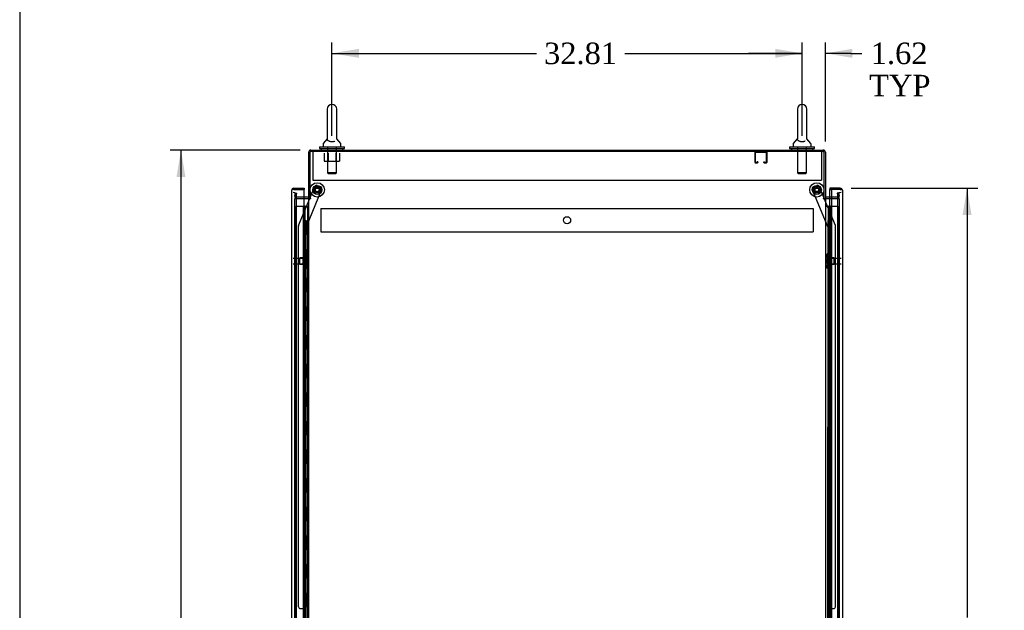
# Model space of a CAD drawing. Header units: inches. Extents: x 1 to 359, y -2 to 239.
# Tile 5 of 18: x 1 to 70, y 123 to 164. Entities that reach past the tile are written whole.
import ezdxf
from ezdxf.enums import TextEntityAlignment as Align
from ezdxf.lldxf.tags import DXFTag

# ---------------------------------------------------------------- set-up
doc = ezdxf.new("R2010")
doc.units = ezdxf.units.IN
doc.header["$MEASUREMENT"] = 0
for name, color, linetype in [('COM53964-5', 7, 'Continuous'), ('COM54746-60', 7, 'Continuous'), ('COM56676-2', 7, 'Continuous'), ('COM70215', 7, 'Continuous'), ('COM70220', 7, 'Continuous'), ('COM70449-5', 7, 'Continuous'), ('COM70839-3', 7, 'Continuous'), ('COM71197-3', 7, 'Continuous'), ('COM71199-2', 7, 'Continuous'), ('Default', 7, 'Continuous'), ('NTS18024', 7, 'Continuous'), ('NTS18147', 7, 'Continuous'), ('ROL87452', 7, 'Continuous'), ('RVT17786', 7, 'Continuous'), ('SCS86414', 7, 'Continuous'), ('STD26122', 7, 'Continuous'), ('WAF25376', 7, 'Continuous'), ('WAF25377', 7, 'Continuous'), ('WAM254785', 7, 'Continuous'), ('WAM30038', 7, 'Continuous')]:
    doc.layers.add(name, color=color, linetype=linetype)
doc.styles.add('SEACAD_Times_New_Roman', font='times.ttf')
tags = doc.linetypes.add('HIDDEN2', pattern=[0.1875, 0.125, -0.0625]).pattern_tags.tags
tags[6:7] = [DXFTag(74, 4), DXFTag(75, 0), DXFTag(340, '0'), DXFTag(46, 0.0), DXFTag(50, 0.0), DXFTag(44, 0.0), DXFTag(45, 0.0)]
tags[4:5] = [DXFTag(74, 4), DXFTag(75, 0), DXFTag(340, '0'), DXFTag(46, 0.0), DXFTag(50, 0.0), DXFTag(44, 0.0), DXFTag(45, 0.0)]
doc.dimstyles.new('HAMMOND_(STH_-_300x200)', dxfattribs={"dimtxt": 1.5, "dimasz": 1.875, "dimexe": 0.75, "dimexo": 0.75, "dimgap": 0.375, "dimtad": 0, "dimtih": 1, "dimtoh": 1, "dimzin": 0, "dimdsep": 46, "dimtxsty": 'SEACAD_Times_New_Roman', "dimblk1": '_SE_FILLED', "dimblk2": '_SE_FILLED', "dimsah": 1, "dimcen": 0.75, "dimadec": 0, "dimazin": 0, "dimtfac": 0.8, "dimtofl": 0, "dimtmove": 0, "dimatfit": 3, "dimfxl": 1, "dimtolj": 1, "dimtzin": 0, "dimarcsym": 0})

# ---------------------------------------------------------------- blocks, each defined once
blk = doc.blocks.new('SE4')
at = {"layer": 'COM53964-5', "color": 7, "linetype": 'HIDDEN2'}
for p, q in [((22.334, 150.583), (22.334, 150.445)), ((22.334, 150.583), (56.709, 150.583)), ((56.709, 150.583), (56.709, 150.445)), ((22.334, 150.445), (22.334, 149.096)), ((56.709, 150.445), (56.709, 149.096)), ((22.334, 149.096), (22.334, 148.958)), ((22.334, 148.958), (56.709, 148.958)), ((56.709, 149.096), (56.709, 148.958))]:
    blk.add_line(p, q, dxfattribs=at)
blk.add_circle((39.522, 149.771), 0.25, dxfattribs=at)
at = {"layer": 'COM54746-60', "color": 7, "linetype": 'HIDDEN2'}
for p, q in [((20.589, 150.748), (21.114, 150.748)), ((20.589, 90.748), (20.589, 150.748)), ((21.114, 150.748), (21.139, 150.748)), ((21.131, 150.757), (21.131, 150.783)), ((21.131, 150.783), (21.181, 150.783)), ((21.181, 150.757), (21.131, 150.757)), ((21.139, 90.748), (21.139, 150.748)), ((21.194, 150.748), (21.139, 150.748)), ((21.144, 150.757), (21.144, 90.748)), ((21.181, 150.783), (21.206, 150.783)), ((21.181, 150.757), (21.206, 150.757)), ((21.194, 150.748), (21.235, 150.748)), ((21.194, 149.748), (21.194, 150.748)), ((21.206, 150.783), (21.256, 150.783)), ((21.256, 150.757), (21.206, 150.757)), ((21.235, 150.748), (21.43, 150.748)), ((21.235, 149.748), (21.235, 150.748)), ((21.244, 90.748), (21.244, 150.757)), ((21.256, 150.783), (21.256, 150.757)), ((21.43, 150.748), (21.492, 150.748)), ((21.43, 90.748), (21.43, 150.748)), ((57.8, 150.748), (57.8, 90.748)), ((57.9, 90.748), (57.9, 150.748)), ((57.969, 150.748), (58.454, 150.748)), ((58.454, 90.748), (58.454, 150.748)), ((21.139, 149.748), (21.194, 149.748)), ((21.183, 149.748), (21.311, 149.748)), ((21.183, 148.748), (21.183, 149.748)), ((21.28, 148.748), (21.28, 149.748)), ((21.305, 149.748), (21.305, 148.748)), ((21.311, 148.748), (21.311, 149.748)), ((57.763, 149.748), (57.733, 149.748)), ((57.733, 149.748), (57.733, 148.748)), ((21.139, 148.748), (21.194, 148.748)), ((21.183, 148.748), (21.311, 148.748)), ((21.194, 147.748), (21.194, 148.748)), ((21.235, 147.748), (21.235, 148.748)), ((57.763, 148.748), (57.733, 148.748)), ((21.139, 147.748), (21.194, 147.748)), ((21.183, 147.748), (21.311, 147.748)), ((21.183, 146.748), (21.183, 147.748)), ((21.28, 146.748), (21.28, 147.748)), ((21.305, 147.748), (21.305, 146.748)), ((21.311, 146.748), (21.311, 147.748)), ((57.763, 147.748), (57.733, 147.748)), ((57.733, 147.748), (57.733, 146.748)), ((21.139, 146.748), (21.194, 146.748)), ((21.183, 146.748), (21.311, 146.748)), ((21.194, 145.748), (21.194, 146.748)), ((21.235, 145.748), (21.235, 146.748)), ((57.763, 146.748), (57.733, 146.748)), ((21.139, 145.748), (21.194, 145.748)), ((21.183, 145.748), (21.311, 145.748)), ((21.183, 144.748), (21.183, 145.748)), ((21.28, 144.748), (21.28, 145.748)), ((21.305, 145.748), (21.305, 144.748)), ((21.311, 144.748), (21.311, 145.748)), ((57.763, 145.748), (57.733, 145.748)), ((57.733, 145.748), (57.733, 144.748)), ((21.139, 144.748), (21.194, 144.748)), ((21.183, 144.748), (21.311, 144.748)), ((21.194, 143.748), (21.194, 144.748)), ((21.235, 143.748), (21.235, 144.748)), ((57.763, 144.748), (57.733, 144.748)), ((21.139, 143.748), (21.194, 143.748)), ((21.183, 143.748), (21.311, 143.748)), ((21.183, 142.748), (21.183, 143.748)), ((21.28, 142.748), (21.28, 143.748)), ((21.305, 143.748), (21.305, 142.748)), ((21.311, 142.748), (21.311, 143.748)), ((57.763, 143.748), (57.733, 143.748)), ((57.733, 143.748), (57.733, 142.748)), ((21.139, 142.748), (21.194, 142.748)), ((21.183, 142.748), (21.311, 142.748)), ((21.194, 141.748), (21.194, 142.748)), ((21.235, 141.748), (21.235, 142.748)), ((57.763, 142.748), (57.733, 142.748)), ((21.139, 141.748), (21.194, 141.748)), ((21.183, 141.748), (21.311, 141.748)), ((21.183, 140.748), (21.183, 141.748)), ((21.28, 140.748), (21.28, 141.748)), ((21.305, 141.748), (21.305, 140.748)), ((21.311, 140.748), (21.311, 141.748)), ((57.763, 141.748), (57.733, 141.748)), ((57.733, 141.748), (57.733, 140.748)), ((21.139, 140.748), (21.194, 140.748)), ((21.183, 140.748), (21.311, 140.748)), ((21.194, 139.748), (21.194, 140.748)), ((21.235, 139.748), (21.235, 140.748)), ((57.763, 140.748), (57.733, 140.748)), ((21.139, 139.748), (21.194, 139.748)), ((21.183, 139.748), (21.311, 139.748)), ((21.183, 138.748), (21.183, 139.748)), ((21.28, 138.748), (21.28, 139.748)), ((21.305, 139.748), (21.305, 138.748)), ((21.311, 138.748), (21.311, 139.748)), ((57.763, 139.748), (57.733, 139.748)), ((57.733, 139.748), (57.733, 138.748)), ((21.139, 138.748), (21.194, 138.748)), ((21.183, 138.748), (21.311, 138.748)), ((21.194, 137.748), (21.194, 138.748)), ((21.235, 137.748), (21.235, 138.748)), ((57.763, 138.748), (57.733, 138.748)), ((21.139, 137.748), (21.194, 137.748)), ((21.183, 137.748), (21.311, 137.748)), ((21.183, 136.748), (21.183, 137.748)), ((21.28, 136.748), (21.28, 137.748)), ((21.305, 137.748), (21.305, 136.748)), ((21.311, 136.748), (21.311, 137.748)), ((57.763, 137.748), (57.733, 137.748)), ((57.733, 137.748), (57.733, 136.748)), ((21.139, 136.748), (21.194, 136.748)), ((21.183, 136.748), (21.311, 136.748)), ((21.194, 135.748), (21.194, 136.748)), ((21.235, 135.748), (21.235, 136.748)), ((57.763, 136.748), (57.733, 136.748)), ((21.139, 135.748), (21.194, 135.748)), ((21.183, 135.748), (21.311, 135.748)), ((21.183, 134.748), (21.183, 135.748)), ((21.28, 134.748), (21.28, 135.748)), ((21.305, 135.748), (21.305, 134.748)), ((21.311, 134.748), (21.311, 135.748)), ((57.763, 135.748), (57.733, 135.748)), ((57.733, 135.748), (57.733, 134.748)), ((21.139, 134.748), (21.194, 134.748)), ((21.183, 134.748), (21.311, 134.748)), ((21.194, 133.748), (21.194, 134.748)), ((21.235, 133.748), (21.235, 134.748)), ((57.763, 134.748), (57.733, 134.748)), ((21.139, 133.748), (21.194, 133.748)), ((21.183, 133.748), (21.311, 133.748)), ((21.183, 132.748), (21.183, 133.748)), ((21.28, 132.748), (21.28, 133.748)), ((21.305, 133.748), (21.305, 132.748)), ((21.311, 132.748), (21.311, 133.748)), ((57.763, 133.748), (57.733, 133.748)), ((57.733, 133.748), (57.733, 132.748)), ((21.139, 132.748), (21.194, 132.748)), ((21.183, 132.748), (21.311, 132.748)), ((21.194, 131.748), (21.194, 132.748)), ((21.235, 131.748), (21.235, 132.748)), ((57.763, 132.748), (57.733, 132.748)), ((21.139, 131.748), (21.194, 131.748)), ((21.183, 131.748), (21.311, 131.748)), ((21.183, 130.748), (21.183, 131.748)), ((21.28, 130.748), (21.28, 131.748)), ((21.305, 131.748), (21.305, 130.748)), ((21.311, 130.748), (21.311, 131.748)), ((57.763, 131.748), (57.733, 131.748)), ((57.733, 131.748), (57.733, 130.748)), ((21.139, 130.748), (21.194, 130.748)), ((21.183, 130.748), (21.311, 130.748)), ((21.194, 129.748), (21.194, 130.748)), ((21.235, 129.748), (21.235, 130.748)), ((57.763, 130.748), (57.733, 130.748)), ((21.139, 129.748), (21.194, 129.748)), ((21.183, 129.748), (21.311, 129.748)), ((21.183, 128.748), (21.183, 129.748)), ((21.28, 128.748), (21.28, 129.748)), ((21.305, 129.748), (21.305, 128.748)), ((21.311, 128.748), (21.311, 129.748)), ((57.763, 129.748), (57.733, 129.748)), ((57.733, 129.748), (57.733, 128.748)), ((21.139, 128.748), (21.194, 128.748)), ((21.183, 128.748), (21.311, 128.748)), ((21.194, 127.748), (21.194, 128.748)), ((21.235, 127.748), (21.235, 128.748)), ((57.763, 128.748), (57.733, 128.748)), ((21.139, 127.748), (21.194, 127.748)), ((21.183, 127.748), (21.311, 127.748)), ((21.183, 126.748), (21.183, 127.748)), ((21.28, 126.748), (21.28, 127.748)), ((21.305, 127.748), (21.305, 126.748)), ((21.311, 126.748), (21.311, 127.748)), ((57.763, 127.748), (57.733, 127.748)), ((57.733, 127.748), (57.733, 126.748)), ((21.139, 126.748), (21.194, 126.748)), ((21.183, 126.748), (21.311, 126.748)), ((21.194, 125.748), (21.194, 126.748)), ((21.235, 125.748), (21.235, 126.748)), ((57.763, 126.748), (57.733, 126.748)), ((21.139, 125.748), (21.194, 125.748)), ((21.183, 125.748), (21.311, 125.748)), ((21.183, 124.748), (21.183, 125.748)), ((21.28, 124.748), (21.28, 125.748)), ((21.305, 125.748), (21.305, 124.748)), ((21.311, 124.748), (21.311, 125.748)), ((57.763, 125.748), (57.733, 125.748)), ((57.733, 125.748), (57.733, 124.748)), ((21.139, 124.748), (21.194, 124.748)), ((21.183, 124.748), (21.311, 124.748)), ((21.194, 123.748), (21.194, 124.748)), ((21.235, 123.748), (21.235, 124.748)), ((57.763, 124.748), (57.733, 124.748)), ((21.139, 123.748), (21.194, 123.748)), ((21.183, 123.748), (21.311, 123.748)), ((21.183, 122.748), (21.183, 123.748)), ((21.28, 122.748), (21.28, 123.748)), ((21.305, 123.748), (21.305, 122.748)), ((21.311, 122.748), (21.311, 123.748)), ((57.763, 123.748), (57.733, 123.748)), ((57.733, 123.748), (57.733, 122.748)), ((21.139, 122.748), (21.194, 122.748)), ((21.183, 122.748), (21.311, 122.748)), ((21.194, 121.748), (21.194, 122.748)), ((21.235, 121.748), (21.235, 122.748)), ((57.763, 122.748), (57.733, 122.748))]:
    blk.add_line(p, q, dxfattribs=at)
at = {"layer": 'COM54746-60', "color": 7, "linetype": 'Continuous'}
for p, q in [((57.552, 150.748), (57.763, 150.748)), ((57.763, 150.748), (57.967, 150.748)), ((57.763, 149.748), (57.763, 150.748)), ((57.787, 150.757), (57.787, 150.783)), ((57.787, 150.783), (57.837, 150.783)), ((57.837, 150.757), (57.787, 150.757)), ((57.8, 150.757), (57.8, 150.748)), ((57.837, 150.783), (57.862, 150.783)), ((57.837, 150.757), (57.862, 150.757)), ((57.862, 150.783), (57.912, 150.783)), ((57.912, 150.757), (57.862, 150.757)), ((57.9, 150.748), (57.9, 150.757)), ((57.912, 150.783), (57.912, 150.757)), ((57.967, 150.748), (57.969, 150.748)), ((57.967, 149.748), (57.967, 150.748)), ((57.967, 149.748), (57.763, 149.748)), ((57.967, 149.748), (57.763, 149.748)), ((57.763, 148.748), (57.763, 149.748)), ((57.967, 148.748), (57.967, 149.748)), ((57.967, 148.748), (57.763, 148.748)), ((57.967, 148.748), (57.763, 148.748)), ((57.763, 147.748), (57.763, 148.748)), ((57.967, 147.748), (57.967, 148.748)), ((57.967, 147.748), (57.763, 147.748)), ((57.967, 147.748), (57.763, 147.748)), ((57.763, 146.748), (57.763, 147.748)), ((57.967, 146.748), (57.967, 147.748)), ((57.967, 146.748), (57.763, 146.748)), ((57.967, 146.748), (57.763, 146.748)), ((57.763, 145.748), (57.763, 146.748)), ((57.967, 145.748), (57.967, 146.748)), ((57.967, 145.748), (57.763, 145.748)), ((57.967, 145.748), (57.763, 145.748)), ((57.763, 144.748), (57.763, 145.748)), ((57.967, 144.748), (57.967, 145.748)), ((57.967, 144.748), (57.763, 144.748)), ((57.967, 144.748), (57.763, 144.748)), ((57.763, 143.748), (57.763, 144.748)), ((57.967, 143.748), (57.967, 144.748)), ((57.967, 143.748), (57.763, 143.748)), ((57.967, 143.748), (57.763, 143.748)), ((57.763, 142.748), (57.763, 143.748)), ((57.967, 142.748), (57.967, 143.748)), ((57.967, 142.748), (57.763, 142.748)), ((57.967, 142.748), (57.763, 142.748)), ((57.763, 141.748), (57.763, 142.748)), ((57.967, 141.748), (57.967, 142.748)), ((57.967, 141.748), (57.763, 141.748)), ((57.967, 141.748), (57.763, 141.748)), ((57.763, 140.748), (57.763, 141.748)), ((57.967, 140.748), (57.967, 141.748)), ((57.967, 140.748), (57.763, 140.748)), ((57.967, 140.748), (57.763, 140.748)), ((57.763, 139.748), (57.763, 140.748)), ((57.967, 139.748), (57.967, 140.748)), ((57.967, 139.748), (57.763, 139.748)), ((57.967, 139.748), (57.763, 139.748)), ((57.763, 138.748), (57.763, 139.748)), ((57.967, 138.748), (57.967, 139.748)), ((57.967, 138.748), (57.763, 138.748)), ((57.967, 138.748), (57.763, 138.748)), ((57.763, 137.748), (57.763, 138.748)), ((57.967, 137.748), (57.967, 138.748)), ((57.967, 137.748), (57.763, 137.748)), ((57.967, 137.748), (57.763, 137.748)), ((57.763, 136.748), (57.763, 137.748)), ((57.967, 136.748), (57.967, 137.748)), ((57.967, 136.748), (57.763, 136.748)), ((57.967, 136.748), (57.763, 136.748)), ((57.763, 135.748), (57.763, 136.748)), ((57.967, 135.748), (57.967, 136.748)), ((57.967, 135.748), (57.763, 135.748)), ((57.967, 135.748), (57.763, 135.748)), ((57.763, 134.748), (57.763, 135.748)), ((57.967, 134.748), (57.967, 135.748)), ((57.967, 134.748), (57.763, 134.748)), ((57.967, 134.748), (57.763, 134.748)), ((57.763, 133.748), (57.763, 134.748)), ((57.967, 133.748), (57.967, 134.748)), ((57.967, 133.748), (57.763, 133.748)), ((57.967, 133.748), (57.763, 133.748)), ((57.763, 132.748), (57.763, 133.748)), ((57.967, 132.748), (57.967, 133.748)), ((57.967, 132.748), (57.763, 132.748)), ((57.967, 132.748), (57.763, 132.748)), ((57.763, 131.748), (57.763, 132.748)), ((57.967, 131.748), (57.967, 132.748)), ((57.967, 131.748), (57.763, 131.748)), ((57.967, 131.748), (57.763, 131.748)), ((57.763, 130.748), (57.763, 131.748)), ((57.967, 130.748), (57.967, 131.748)), ((57.967, 130.748), (57.763, 130.748)), ((57.967, 130.748), (57.763, 130.748)), ((57.763, 129.748), (57.763, 130.748)), ((57.967, 129.748), (57.967, 130.748)), ((57.967, 129.748), (57.763, 129.748)), ((57.967, 129.748), (57.763, 129.748)), ((57.763, 128.748), (57.763, 129.748)), ((57.967, 128.748), (57.967, 129.748)), ((57.967, 128.748), (57.763, 128.748)), ((57.967, 128.748), (57.763, 128.748)), ((57.763, 127.748), (57.763, 128.748)), ((57.967, 127.748), (57.967, 128.748)), ((57.967, 127.748), (57.763, 127.748)), ((57.967, 127.748), (57.763, 127.748)), ((57.763, 126.748), (57.763, 127.748)), ((57.967, 126.748), (57.967, 127.748)), ((57.967, 126.748), (57.763, 126.748)), ((57.967, 126.748), (57.763, 126.748)), ((57.763, 125.748), (57.763, 126.748)), ((57.967, 125.748), (57.967, 126.748)), ((57.967, 125.748), (57.763, 125.748)), ((57.967, 125.748), (57.763, 125.748)), ((57.763, 124.748), (57.763, 125.748)), ((57.967, 124.748), (57.967, 125.748)), ((57.967, 124.748), (57.763, 124.748)), ((57.967, 124.748), (57.763, 124.748)), ((57.763, 123.748), (57.763, 124.748)), ((57.967, 123.748), (57.967, 124.748)), ((57.967, 123.748), (57.763, 123.748)), ((57.967, 123.748), (57.763, 123.748)), ((57.763, 122.748), (57.763, 123.748)), ((57.967, 122.748), (57.967, 123.748)), ((57.967, 122.748), (57.763, 122.748)), ((57.967, 122.748), (57.763, 122.748)), ((57.763, 121.748), (57.763, 122.748)), ((57.967, 121.748), (57.967, 122.748))]:
    blk.add_line(p, q, dxfattribs=at)
at = {"layer": 'COM56676-2', "color": 7, "linetype": 'HIDDEN2'}
for p, q in [((21.772, 154.574), (21.772, 154.389)), ((21.772, 154.389), (21.772, 152.574)), ((57.272, 154.574), (57.272, 154.389)), ((57.272, 154.389), (57.272, 152.574)), ((21.772, 152.574), (57.272, 152.574))]:
    blk.add_line(p, q, dxfattribs=at)
at = {"layer": 'COM70215', "color": 7, "linetype": 'HIDDEN2'}
for p, q in [((52.644, 153.804), (52.644, 154.531)), ((52.684, 153.804), (52.684, 154.531)), ((52.687, 154.534), (53.414, 154.534)), ((53.417, 154.531), (53.417, 153.804)), ((53.457, 154.531), (53.457, 153.804)), ((52.789, 153.801), (52.687, 153.801)), ((52.789, 153.761), (52.687, 153.761)), ((52.792, 153.855), (52.792, 153.804)), ((52.832, 153.855), (52.792, 153.855)), ((52.832, 153.855), (52.832, 153.804)), ((53.269, 153.804), (53.269, 153.855)), ((53.269, 153.855), (53.309, 153.855)), ((53.309, 153.804), (53.309, 153.855)), ((53.414, 153.801), (53.312, 153.801)), ((53.414, 153.761), (53.312, 153.761))]:
    blk.add_line(p, q, dxfattribs=at)
for centre, radius, start, end in [((52.687, 154.531), 0.043, 90, 180), ((52.687, 154.531), 0.003, 90, 180), ((53.414, 154.531), 0.043, 0, 90), ((53.414, 154.531), 0.003, 0, 90), ((52.687, 153.804), 0.043, 180, 270), ((52.687, 153.804), 0.003, 180, 270), ((52.789, 153.804), 0.003, 270, 0), ((52.789, 153.804), 0.043, 270, 0), ((53.312, 153.804), 0.043, 180, 270), ((53.312, 153.804), 0.003, 180, 270), ((53.414, 153.804), 0.003, 270, 0), ((53.414, 153.804), 0.043, 270, 0)]:
    blk.add_arc(centre, radius, start, end, dxfattribs=at)
at = {"layer": 'COM70220', "color": 7, "linetype": 'HIDDEN2'}
for p, q in [((20.65, 151.216), (20.65, 151.466)), ((20.65, 90.281), (20.65, 151.216)), ((58.394, 151.466), (58.394, 151.216)), ((58.394, 151.216), (58.394, 90.281))]:
    blk.add_line(p, q, dxfattribs=at)
for centre, start, end in [((20.4, 151.466), 0, 90), ((58.644, 151.466), 90, 180)]:
    blk.add_arc(centre, 0.25, start, end, dxfattribs=at)
at = {"layer": 'COM70449-5', "color": 7, "linetype": 'Continuous'}
for p, q in [((21.635, 154.669), (57.409, 154.669)), ((21.492, 151.324), (21.492, 154.526)), ((57.552, 154.526), (57.552, 151.324)), ((21.444, 151.389), (21.18, 151.389)), ((21.587, 151.324), (21.492, 151.324)), ((57.457, 151.324), (57.552, 151.324)), ((57.969, 151.389), (57.6, 151.389))]:
    blk.add_line(p, q, dxfattribs=at)
at = {"layer": 'COM70449-5', "color": 7, "linetype": 'HIDDEN2'}
for p, q in [((20.526, 151.462), (20.567, 151.691)), ((20.567, 151.691), (20.66, 151.674)), ((20.62, 151.446), (20.66, 151.674)), ((21.18, 151.389), (20.667, 151.389)), ((58.376, 151.389), (57.969, 151.389)), ((58.476, 151.691), (58.383, 151.674)), ((58.383, 151.674), (58.423, 151.446)), ((58.476, 151.691), (58.517, 151.462))]:
    blk.add_line(p, q, dxfattribs=at)
at = {"layer": 'COM70449-5', "color": 7, "linetype": 'Continuous'}
for centre, radius, start, end in [((21.635, 154.526), 0.143, 90, 180), ((57.409, 154.526), 0.143, 0, 90), ((21.444, 151.437), 0.048, 270, 0), ((21.444, 151.437), 0.143, 270, 307.79488), ((57.6, 151.437), 0.143, 232.20512, 270), ((57.6, 151.437), 0.048, 180, 270)]:
    blk.add_arc(centre, radius, start, end, dxfattribs=at)
at = {"layer": 'COM70449-5', "color": 7, "linetype": 'HIDDEN2'}
for centre, radius, start, end in [((21.635, 154.526), 0.048, 90, 180), ((57.409, 154.526), 0.048, 0, 90), ((20.667, 151.437), 0.143, 170, 270), ((20.667, 151.437), 0.048, 170, 270), ((58.376, 151.437), 0.143, 270, 10), ((58.376, 151.437), 0.048, 270, 10)]:
    blk.add_arc(centre, radius, start, end, dxfattribs=at)
at = {"layer": 'COM70839-3', "color": 7, "linetype": 'HIDDEN2'}
for p, q in [((21.306, 149.276), (22.406, 151.933)), ((21.579, 151.324), (21.915, 152.136)), ((22.079, 152.204), (22.338, 152.096)), ((57.737, 149.276), (56.637, 151.933)), ((56.705, 152.096), (56.965, 152.204)), ((57.464, 151.324), (57.128, 152.136)), ((20.785, 149.405), (21.567, 151.294)), ((58.258, 149.405), (57.476, 151.294)), ((20.788, 122.774), (20.775, 149.357)), ((21.32, 121.399), (21.306, 149.276)), ((57.723, 121.399), (57.737, 149.276)), ((58.255, 122.774), (58.268, 149.357)), ((20.913, 122.649), (21.124, 122.649)), ((57.919, 122.649), (58.13, 122.649))]:
    blk.add_line(p, q, dxfattribs=at)
at = {"layer": 'COM70839-3', "color": 7, "linetype": 'Continuous'}
for p, q in [((21.567, 151.294), (21.579, 151.324)), ((57.476, 151.294), (57.464, 151.324))]:
    blk.add_line(p, q, dxfattribs=at)
at = {"layer": 'COM70839-3', "color": 7, "linetype": 'HIDDEN2'}
for centre in [(22.087, 151.896), (56.957, 151.896)]:
    blk.add_circle(centre, 0.129, dxfattribs=at)
for centre, start, end in [((22.031, 152.088), 67.51549, 157.51549), ((22.29, 151.981), 337.51549, 67.51549), ((56.753, 151.981), 112.48451, 202.48451), ((57.012, 152.088), 22.48451, 112.48451), ((20.9, 149.357), 157.51549, 180.02749), ((58.143, 149.357), 359.97251, 22.48451), ((20.913, 122.774), 180.02749, 270.02749), ((21.124, 122.524), 0.02749, 90.02749), ((57.919, 122.524), 89.97251, 179.97251), ((58.13, 122.774), 269.97251, 359.97251)]:
    blk.add_arc(centre, 0.125, start, end, dxfattribs=at)
at = {"layer": 'COM71197-3', "color": 7, "linetype": 'Continuous'}
for p, q in [((57.457, 154.574), (21.587, 154.574)), ((21.587, 151.324), (21.587, 154.574)), ((57.457, 154.574), (57.457, 151.324)), ((21.18, 151.294), (21.444, 151.294)), ((21.492, 151.294), (21.444, 151.294)), ((21.492, 151.294), (21.635, 151.294)), ((21.492, 89.984), (21.492, 151.294)), ((21.635, 151.324), (21.587, 151.324)), ((57.409, 151.324), (57.457, 151.324)), ((57.409, 151.294), (57.552, 151.294)), ((57.552, 151.294), (57.552, 89.984)), ((57.6, 151.294), (57.552, 151.294)), ((57.6, 151.294), (57.969, 151.294))]:
    blk.add_line(p, q, dxfattribs=at)
at = {"layer": 'COM71197-3', "color": 7, "linetype": 'HIDDEN2'}
for p, q in [((20.525, 151.294), (21.18, 151.294)), ((20.525, 89.984), (20.525, 151.294)), ((57.969, 151.294), (58.519, 151.294)), ((58.519, 151.294), (58.519, 89.984))]:
    blk.add_line(p, q, dxfattribs=at)
at = {"layer": 'COM71197-3', "color": 7, "linetype": 'Continuous'}
for centre, start, end in [((21.635, 151.309), 270, 90), ((57.409, 151.309), 90, 270)]:
    blk.add_arc(centre, 0.015, start, end, dxfattribs=at)
at = {"layer": 'COM71199-2', "color": 7, "linetype": 'Continuous'}
for p, q in [((20.385, 151.92), (20.334, 151.959)), ((20.448, 151.919), (20.334, 151.919)), ((20.448, 151.92), (20.385, 151.92)), ((20.448, 152.014), (21.18, 152.014)), ((20.448, 151.92), (20.448, 151.919)), ((20.448, 151.919), (21.18, 151.919)), ((21.18, 151.919), (20.448, 151.919)), ((21.18, 152.014), (21.18, 151.919)), ((21.18, 89.578), (21.18, 151.919)), ((58.596, 152.014), (57.864, 152.014)), ((57.864, 152.014), (57.864, 151.919)), ((57.864, 151.389), (57.864, 151.919)), ((57.864, 151.919), (57.969, 151.919)), ((58.596, 151.919), (57.864, 151.919)), ((57.969, 151.919), (57.969, 89.578)), ((58.596, 151.919), (57.969, 151.919)), ((58.596, 151.92), (58.596, 151.919)), ((58.658, 151.92), (58.596, 151.92)), ((58.596, 151.919), (58.709, 151.919)), ((58.658, 151.92), (58.709, 151.959)), ((20.305, 151.872), (20.305, 151.872)), ((20.305, 151.872), (20.305, 151.872)), ((20.305, 151.871), (20.305, 151.872)), ((20.305, 89.625), (20.305, 151.871)), ((58.739, 151.872), (58.739, 151.872)), ((58.739, 151.872), (58.739, 151.871)), ((58.739, 151.871), (58.739, 89.625))]:
    blk.add_line(p, q, dxfattribs=at)
at = {"layer": 'COM71199-2', "color": 7, "linetype": 'HIDDEN2'}
blk.add_line((57.864, 89.889), (57.864, 151.389), dxfattribs=at)
at = {"layer": 'COM71199-2', "color": 7, "linetype": 'Continuous'}
for centre, start, end in [((20.448, 151.871), 142.49641, 179.84393), ((20.448, 151.871), 90, 142.49641), ((58.596, 151.871), 37.50359, 90), ((58.596, 151.871), 0.15607, 37.50359), ((20.448, 151.871), 179.92383, 180), ((58.596, 151.871), 0, 0.07617)]:
    blk.add_arc(centre, 0.143, start, end, dxfattribs=at)
for points in [[(20.334, 151.919), (20.325, 151.911), (20.317, 151.903), (20.31, 151.892), (20.308, 151.888), (20.305, 151.88), (20.305, 151.876), (20.305, 151.872)], [(58.709, 151.919), (58.719, 151.911), (58.726, 151.903), (58.733, 151.892), (58.735, 151.888), (58.738, 151.88), (58.739, 151.876), (58.739, 151.872)]]:
    blk.add_open_spline(points, degree=3, knots=[0, 0, 0, 0, 0.5, 0.5, 0.75, 0.75, 1, 1, 1, 1], dxfattribs=at)
at = {"layer": 'NTS18024', "color": 7, "linetype": 'HIDDEN2'}
for p, q in [((22.578, 154.449), (22.578, 153.904)), ((22.853, 154.449), (22.853, 153.904)), ((23.379, 154.449), (23.379, 153.904)), ((23.651, 154.449), (23.651, 153.904)), ((22.578, 153.904), (22.853, 153.904)), ((22.853, 153.904), (23.379, 153.904)), ((23.379, 153.904), (23.651, 153.904))]:
    blk.add_line(p, q, dxfattribs=at)
at = {"layer": 'NTS18147', "color": 7, "linetype": 'HIDDEN2'}
for p, q in [((20.87, 146.699), (20.87, 147.139)), ((21.308, 147.139), (20.87, 147.139)), ((21.308, 147.415), (21.308, 147.419)), ((21.371, 147.419), (21.308, 147.419)), ((21.308, 147.415), (21.308, 147.226)), ((21.308, 147.415), (21.371, 147.415)), ((21.308, 147.226), (21.308, 147.108)), ((21.371, 147.226), (21.308, 147.226)), ((21.308, 147.108), (21.308, 146.731)), ((21.308, 147.108), (21.371, 147.108)), ((21.371, 147.415), (21.371, 147.419)), ((21.371, 147.108), (21.371, 147.226)), ((21.433, 147.266), (21.433, 147.32)), ((57.611, 147.32), (57.611, 147.266)), ((57.673, 147.415), (57.673, 147.419)), ((57.736, 147.419), (57.673, 147.419)), ((57.673, 147.415), (57.736, 147.415)), ((57.673, 147.226), (57.673, 147.108)), ((57.736, 147.226), (57.673, 147.226)), ((57.673, 147.108), (57.736, 147.108)), ((57.736, 147.415), (57.736, 147.419)), ((57.736, 147.226), (57.736, 147.415)), ((57.736, 147.108), (57.736, 147.226)), ((58.173, 147.139), (57.736, 147.139)), ((57.736, 146.731), (57.736, 147.108)), ((58.173, 146.699), (58.173, 147.139)), ((20.87, 146.699), (21.308, 146.699)), ((21.308, 146.731), (21.308, 146.613)), ((21.371, 146.731), (21.308, 146.731)), ((21.308, 146.613), (21.308, 146.424)), ((21.308, 146.613), (21.371, 146.613)), ((21.308, 146.424), (21.308, 146.419)), ((21.371, 146.424), (21.308, 146.424)), ((21.308, 146.419), (21.371, 146.419)), ((21.371, 146.613), (21.371, 146.731)), ((21.371, 146.424), (21.371, 146.419)), ((21.433, 146.518), (21.433, 146.573)), ((57.611, 146.573), (57.611, 146.518)), ((57.673, 146.731), (57.673, 146.613)), ((57.736, 146.731), (57.673, 146.731)), ((57.673, 146.613), (57.736, 146.613)), ((57.673, 146.424), (57.673, 146.419)), ((57.736, 146.424), (57.673, 146.424)), ((57.673, 146.419), (57.736, 146.419)), ((57.736, 146.613), (57.736, 146.731)), ((57.736, 146.699), (58.173, 146.699)), ((57.736, 146.424), (57.736, 146.613)), ((57.736, 146.424), (57.736, 146.419))]:
    blk.add_line(p, q, dxfattribs=at)
for centre, start, end in [((21.114, 146.919), 323.63381, 36.36619), ((57.929, 146.919), 143.63381, 216.36619)]:
    blk.add_arc(centre, 0.318, start, end, dxfattribs=at)
for centre, major_axis, start_param, end_param in [((21.114, 147.32), (-0.318, 0), 2.506883, 3.776302), ((21.114, 147.266), (-0.318, 0), 2.506883, 3.141593), ((57.929, 147.32), (0.318, 0), 2.506883, 3.776302), ((57.929, 147.266), (0.318, 0), 3.141593, 3.776302), ((21.114, 146.573), (-0.318, 0), 3.141593, 3.776302), ((21.114, 146.518), (-0.318, 0), 2.506883, 3.776302), ((57.929, 146.518), (0.318, 0), 2.506883, 3.776302), ((57.929, 146.573), (0.318, 0), 2.506883, 3.141593)]:
    blk.add_ellipse(centre, major_axis=major_axis, ratio=0.5, start_param=start_param, end_param=end_param, dxfattribs=at)
at = {"layer": 'ROL87452', "color": 7, "linetype": 'HIDDEN2'}
for centre, radius in [((22.087, 151.896), 0.5), ((22.087, 151.896), 0.206), ((56.957, 151.896), 0.5)]:
    blk.add_circle(centre, radius, dxfattribs=at)
at = {"layer": 'RVT17786', "color": 7, "linetype": 'HIDDEN2'}
for centre, radius in [((22.087, 151.896), 0.217), ((56.957, 151.896), 0.217), ((56.957, 151.896), 0.125)]:
    blk.add_circle(centre, radius, dxfattribs=at)
at = {"layer": 'SCS86414', "color": 7, "linetype": 'Continuous'}
for p, q in [((22.784, 157.534), (22.784, 155.464)), ((23.447, 155.464), (23.447, 157.534)), ((55.596, 157.534), (55.596, 155.464)), ((56.259, 155.464), (56.259, 157.534)), ((22.775, 155.454), (22.504, 155.127)), ((23.727, 155.127), (23.456, 155.454)), ((55.587, 155.454), (55.316, 155.127)), ((56.539, 155.127), (56.268, 155.454)), ((22.491, 155.089), (22.491, 154.969)), ((23.741, 154.969), (23.741, 155.089)), ((55.303, 155.089), (55.303, 154.969)), ((56.553, 154.969), (56.553, 155.089))]:
    blk.add_line(p, q, dxfattribs=at)
at = {"layer": 'SCS86414', "color": 7, "linetype": 'HIDDEN2'}
for p, q in [((22.804, 154.909), (22.804, 153.094)), ((23.428, 153.094), (23.428, 154.909)), ((55.616, 154.909), (55.616, 153.094)), ((56.24, 153.094), (56.24, 154.909)), ((23.428, 153.094), (22.804, 153.094)), ((22.804, 153.094), (22.864, 153.034)), ((22.864, 153.034), (23.368, 153.034)), ((23.368, 153.034), (23.428, 153.094)), ((56.24, 153.094), (55.616, 153.094)), ((55.616, 153.094), (55.676, 153.034)), ((55.676, 153.034), (56.18, 153.034)), ((56.18, 153.034), (56.24, 153.094))]:
    blk.add_line(p, q, dxfattribs=at)
at = {"layer": 'SCS86414', "color": 7, "linetype": 'Continuous'}
for centre, radius, start, end in [((23.116, 157.534), 0.331, 0, 180), ((55.928, 157.534), 0.331, 0, 180), ((22.551, 155.089), 0.06, 140.32138, 180), ((22.551, 154.969), 0.06, 180, 270), ((23.681, 154.969), 0.06, 270, 0), ((23.681, 155.089), 0.06, 0, 39.67862), ((55.363, 155.089), 0.06, 140.32138, 180), ((55.363, 154.969), 0.06, 180, 270), ((56.493, 154.969), 0.06, 270, 0), ((56.493, 155.089), 0.06, 0, 39.67862)]:
    blk.add_arc(centre, radius, start, end, dxfattribs=at)
for points in [[(23.322, 155.296), (23.319, 155.294), (23.299, 155.283), (23.245, 155.266), (23.161, 155.253), (23.069, 155.253), (22.983, 155.267), (22.909, 155.293), (22.851, 155.328), (22.811, 155.371), (22.791, 155.412), (22.787, 155.438), (22.786, 155.447)], [(56.134, 155.296), (56.131, 155.294), (56.111, 155.283), (56.057, 155.266), (55.973, 155.253), (55.881, 155.253), (55.795, 155.267), (55.721, 155.293), (55.663, 155.328), (55.623, 155.371), (55.603, 155.412), (55.599, 155.438), (55.598, 155.447)]]:
    blk.add_open_spline(points, degree=3, knots=[0, 0, 0, 0, 0.0115412, 0.1013255, 0.186663, 0.277254, 0.3666451, 0.4573135, 0.5531255, 0.6579054, 0.7767535, 0.8620712, 0.8620712, 0.8620712, 0.8620712], dxfattribs=at)
at = {"layer": 'STD26122', "color": 7, "linetype": 'HIDDEN2'}
for p, q in [((21.365, 147.104), (20.4, 147.104)), ((21.365, 146.734), (21.365, 147.104)), ((21.4, 147.069), (21.365, 147.104)), ((21.4, 146.769), (21.4, 147.069)), ((57.679, 147.104), (57.644, 147.069)), ((57.644, 146.769), (57.644, 147.069)), ((57.679, 147.104), (57.679, 146.734)), ((58.644, 147.104), (57.679, 147.104)), ((20.4, 146.734), (21.365, 146.734)), ((21.365, 146.734), (21.4, 146.769)), ((57.644, 146.769), (57.679, 146.734)), ((57.679, 146.734), (58.644, 146.734))]:
    blk.add_line(p, q, dxfattribs=at)
at = {"layer": 'WAF25376', "color": 7, "linetype": 'HIDDEN2'}
for centre, radius in [((22.087, 151.896), 0.315), ((22.087, 151.896), 0.14), ((56.957, 151.896), 0.315), ((56.957, 151.896), 0.14)]:
    blk.add_circle(centre, radius, dxfattribs=at)
at = {"layer": 'WAF25377', "color": 7, "linetype": 'Continuous'}
for p, q in [((22.241, 154.909), (23.991, 154.909)), ((22.241, 154.909), (22.241, 154.794)), ((22.241, 154.794), (23.991, 154.794)), ((23.991, 154.794), (23.991, 154.909)), ((55.053, 154.909), (56.803, 154.909)), ((55.053, 154.909), (55.053, 154.794)), ((55.053, 154.794), (56.803, 154.794)), ((56.803, 154.794), (56.803, 154.909))]:
    blk.add_line(p, q, dxfattribs=at)
at = {"layer": 'WAM254785', "color": 7, "linetype": 'Continuous'}
for p, q in [((22.366, 154.794), (22.366, 154.669)), ((23.866, 154.669), (23.866, 154.794)), ((55.178, 154.794), (55.178, 154.669)), ((56.678, 154.669), (56.678, 154.794))]:
    blk.add_line(p, q, dxfattribs=at)
at = {"layer": 'WAM30038', "color": 7, "linetype": 'HIDDEN2'}
for p, q in [((21.095, 147.093), (21.095, 147.148)), ((21.139, 147.122), (21.095, 147.093)), ((21.095, 147.069), (21.139, 147.097)), ((21.095, 147.093), (21.111, 147.081)), ((21.095, 146.937), (21.095, 147.069)), ((21.111, 147.081), (21.149, 147.105)), ((21.159, 146.544), (21.159, 147.294)), ((21.183, 147.294), (21.159, 147.294)), ((21.183, 146.544), (21.183, 147.294)), ((57.861, 147.294), (57.861, 146.544)), ((57.885, 147.294), (57.861, 147.294)), ((57.885, 147.294), (57.885, 146.544)), ((57.949, 147.093), (57.904, 147.122)), ((57.904, 147.097), (57.949, 147.069)), ((57.933, 147.081), (57.949, 147.093)), ((57.949, 147.148), (57.949, 147.093)), ((57.949, 147.069), (57.949, 146.937)), ((21.139, 146.937), (21.095, 146.937)), ((21.095, 146.77), (21.095, 146.902)), ((21.095, 146.902), (21.139, 146.902)), ((21.139, 146.742), (21.095, 146.77)), ((21.111, 146.758), (21.095, 146.746)), ((21.095, 146.691), (21.095, 146.746)), ((21.095, 146.746), (21.139, 146.717)), ((21.149, 146.734), (21.111, 146.758)), ((21.159, 146.544), (21.183, 146.544)), ((57.861, 146.544), (57.885, 146.544)), ((57.949, 146.937), (57.904, 146.937)), ((57.904, 146.902), (57.949, 146.902)), ((57.949, 146.77), (57.904, 146.742)), ((57.904, 146.717), (57.949, 146.746)), ((57.933, 146.758), (57.905, 146.741)), ((57.949, 146.746), (57.933, 146.758)), ((57.949, 146.902), (57.949, 146.77)), ((57.949, 146.746), (57.949, 146.691))]:
    blk.add_line(p, q, dxfattribs=at)
for centre, radius, start, end in [((20.574, 147.822), 0.85, 311.70584, 313.44931), ((58.472, 147.825), 0.854, 226.55474, 228.29011), ((21.14, 146.919), 0.0181, 1.77183, 93.07302), ((21.14, 146.92), 0.0182, 267.1609, 357.99424), ((20.571, 146.014), 0.854, 46.55474, 48.29011), ((57.903, 146.919), 0.0182, 87.1609, 177.99424), ((57.903, 146.92), 0.0181, 181.77183, 273.07302), ((58.469, 146.017), 0.85, 131.70584, 133.44931)]:
    blk.add_arc(centre, radius, start, end, dxfattribs=at)
for points, knots in [([(21.095, 147.148), (21.107, 147.159), (21.12, 147.171), (21.133, 147.182), (21.135, 147.184), (21.137, 147.186), (21.139, 147.188)], [0, 0, 0, 0, 0.858552, 0.858552, 0.858552, 1, 1, 1, 1]), ([(21.153, 147.127), (21.153, 147.127), (21.152, 147.127), (21.148, 147.126), (21.144, 147.124), (21.139, 147.122)], [0.4389304, 0.4389304, 0.4389304, 0.4389304, 0.5, 0.5, 1, 1, 1, 1]), ([(21.139, 147.097), (21.142, 147.098), (21.144, 147.1), (21.148, 147.103), (21.15, 147.105), (21.154, 147.11), (21.155, 147.112), (21.158, 147.117), (21.159, 147.12), (21.159, 147.122)], [0, 0, 0, 0, 0.25, 0.25, 0.5, 0.5, 0.75, 0.75, 1, 1, 1, 1]), ([(57.885, 147.122), (57.885, 147.12), (57.885, 147.117), (57.888, 147.112), (57.89, 147.11), (57.895, 147.103), (57.899, 147.1), (57.904, 147.097)], [0, 0, 0, 0, 0.25, 0.25, 0.5, 0.5, 1, 1, 1, 1]), ([(57.904, 147.122), (57.902, 147.123), (57.899, 147.124), (57.895, 147.126), (57.893, 147.126), (57.891, 147.127), (57.891, 147.127), (57.89, 147.127)], [0, 0, 0, 0, 0.25, 0.25, 0.5, 0.5, 0.5626015, 0.5626015, 0.5626015, 0.5626015]), ([(57.904, 147.188), (57.906, 147.186), (57.908, 147.184), (57.91, 147.182), (57.923, 147.171), (57.936, 147.159), (57.949, 147.148)], [0, 0, 0, 0, 0.141448, 0.141448, 0.141448, 1, 1, 1, 1]), ([(21.139, 146.651), (21.137, 146.653), (21.135, 146.655), (21.133, 146.657), (21.12, 146.668), (21.107, 146.68), (21.095, 146.691)], [0, 0, 0, 0, 0.141448, 0.141448, 0.141448, 1, 1, 1, 1]), ([(21.159, 146.717), (21.159, 146.719), (21.158, 146.722), (21.155, 146.727), (21.154, 146.729), (21.148, 146.736), (21.144, 146.739), (21.139, 146.742)], [0, 0, 0, 0, 0.25, 0.25, 0.5, 0.5, 1, 1, 1, 1]), ([(21.139, 146.717), (21.142, 146.716), (21.144, 146.715), (21.148, 146.713), (21.15, 146.713), (21.152, 146.712), (21.153, 146.712), (21.153, 146.712)], [0, 0, 0, 0, 0.25, 0.25, 0.5, 0.5, 0.5626015, 0.5626015, 0.5626015, 0.5626015]), ([(57.904, 146.742), (57.902, 146.741), (57.899, 146.739), (57.895, 146.736), (57.893, 146.734), (57.89, 146.729), (57.888, 146.727), (57.885, 146.722), (57.885, 146.719), (57.885, 146.717)], [0, 0, 0, 0, 0.25, 0.25, 0.5, 0.5, 0.75, 0.75, 1, 1, 1, 1]), ([(57.89, 146.712), (57.891, 146.712), (57.891, 146.712), (57.895, 146.713), (57.899, 146.715), (57.904, 146.717)], [0.4389304, 0.4389304, 0.4389304, 0.4389304, 0.5, 0.5, 1, 1, 1, 1]), ([(57.949, 146.691), (57.936, 146.68), (57.923, 146.668), (57.91, 146.657), (57.908, 146.655), (57.906, 146.653), (57.904, 146.651)], [0, 0, 0, 0, 0.858552, 0.858552, 0.858552, 1, 1, 1, 1])]:
    blk.add_open_spline(points, degree=3, knots=knots, dxfattribs=at)
blk = doc.blocks.new('DMBLK4321')
at = {"layer": 'Default', "linetype": 'Continuous'}
for points in [[(24.991, 161.744), (23.116, 161.432), (24.991, 161.119)], [(54.053, 161.744), (54.053, 161.119), (55.928, 161.432)]]:
    blk.add_hatch(color=7, dxfattribs=at).paths.add_polyline_path(points)
at = {"layer": 'Default', "color": 7, "linetype": 'Continuous'}
for p, q in [((23.116, 155.659), (23.116, 162.182)), ((55.928, 156.003), (55.928, 162.182)), ((23.116, 161.432), (37.39, 161.432)), ((43.558, 161.432), (55.928, 161.432))]:
    blk.add_line(p, q, dxfattribs=at)
at = {"layer": 'Default', "color": 7, "linetype": 'Continuous', "style": 'SEACAD_Times_New_Roman'}
blk.add_text('32.81', height=1.5, dxfattribs=at).set_placement((37.915, 162.182), align=Align.TOP_LEFT)
blk = doc.blocks.new('_SE_FILLED')
at = {"color": 0}
blk.add_line((0, 0), (-1, 0), dxfattribs=at)
blk.add_solid([(0, 0), (-1, -0.1665), (-1, 0.1665), (0, 0)], dxfattribs=at)
blk = doc.blocks.new('DMBLK4328')
at = {"layer": 'Default', "linetype": 'Continuous'}
for points in [[(67.756, 150.139), (67.443, 152.014), (67.131, 150.139)], [(67.756, 91.357), (67.131, 91.357), (67.443, 89.482)]]:
    blk.add_hatch(color=7, dxfattribs=at).paths.add_polyline_path(points)
at = {"layer": 'Default', "color": 7, "linetype": 'Continuous'}
for p, q in [((59.346, 152.014), (68.193, 152.014)), ((67.443, 152.014), (67.443, 122.023)), ((67.443, 117.748), (67.443, 89.482)), ((58.98, 89.482), (68.193, 89.482))]:
    blk.add_line(p, q, dxfattribs=at)
at = {"layer": 'Default', "color": 7, "linetype": 'Continuous', "style": 'SEACAD_Times_New_Roman'}
for s, p in [('62.53', (64.884, 121.498)), ('DOOR', (64.298, 119.248))]:
    blk.add_text(s, height=1.5, dxfattribs=at).set_placement(p, align=Align.TOP_LEFT)
blk = doc.blocks.new('DMBLK4333')
at = {"layer": 'Default', "linetype": 'Continuous'}
for points in [[(12.264, 152.794), (12.889, 152.794), (12.576, 154.669)], [(12.264, 84.484), (12.576, 82.609), (12.889, 84.484)]]:
    blk.add_hatch(color=7, dxfattribs=at).paths.add_polyline_path(points)
at = {"layer": 'Default', "color": 7, "linetype": 'Continuous'}
for p, q in [((20.885, 154.669), (11.826, 154.669)), ((12.576, 154.669), (12.576, 119.914)), ((12.576, 117.889), (12.576, 82.609)), ((20.885, 82.609), (11.826, 82.609))]:
    blk.add_line(p, q, dxfattribs=at)
at = {"layer": 'Default', "color": 7, "linetype": 'Continuous', "style": 'SEACAD_Times_New_Roman'}
blk.add_text('72.06', height=1.5, dxfattribs=at).set_placement((10.017, 119.389), align=Align.TOP_LEFT)
blk = doc.blocks.new('DMBLK4343')
at = {"layer": 'Default', "linetype": 'Continuous'}
for points in [[(54.053, 161.744), (54.053, 161.119), (55.928, 161.432)], [(59.427, 161.744), (57.552, 161.432), (59.427, 161.119)]]:
    blk.add_hatch(color=7, dxfattribs=at).paths.add_polyline_path(points)
at = {"layer": 'Default', "color": 7, "linetype": 'Continuous'}
for p, q in [((55.928, 155.659), (55.928, 162.182)), ((57.552, 155.276), (57.552, 162.182)), ((55.928, 161.432), (52.178, 161.432)), ((59.337, 161.432), (57.552, 161.432)), ((59.337, 161.432), (60.087, 161.432))]:
    blk.add_line(p, q, dxfattribs=at)
at = {"layer": 'Default', "color": 7, "linetype": 'Continuous', "style": 'SEACAD_Times_New_Roman'}
for s, p in [('1.62', (60.719, 162.182)), ('TYP', (60.612, 159.932))]:
    blk.add_text(s, height=1.5, dxfattribs=at).set_placement(p, align=Align.TOP_LEFT)
blk = doc.blocks.new('BORDER')
at = {"layer": 'Default', "color": 7, "linetype": 'Continuous'}
blk.add_line((-41.86, 27.86), (-41.86, 0), dxfattribs=at)

msp = doc.modelspace()

# ---------------------------------------------------------------- block references
at = {"layer": 'Default', "color": 7, "xscale": 8.55, "yscale": 8.55, "zscale": 8.55}
msp.add_blockref('BORDER', (359.223, 0.67), dxfattribs=at)
at = {"layer": 'Default'}
msp.add_blockref('SE4', (0, 0), dxfattribs=at)

# ---------------------------------------------------------------- dimensions: what is measured, and where the dimension line sits
at = {"layer": 'Default', "color": 7, "linetype": 'Continuous'}
dim = msp.add_linear_dim(base=(55.928, 161.432), p1=(23.116, 154.909), p2=(55.928, 155.253), text='\\A1;<>', dimstyle='HAMMOND_(STH_-_300x200)', dxfattribs=at)
dim.commit()
dim.dimension.update_dxf_attribs({"geometry": 'DMBLK4321', "text_midpoint": (40.474, 161.432), "dimtype": 160})
dim = msp.add_linear_dim(base=(55.928, 161.432), p1=(57.552, 154.526), p2=(55.928, 154.909), text='\\A1;<>\\PTYP', dimstyle='HAMMOND_(STH_-_300x200)', override={"dimtmove": 1}, dxfattribs=at)
dim.commit()
dim.dimension.update_dxf_attribs({"geometry": 'DMBLK4343', "text_midpoint": (60.087, 161.432), "dimtype": 160})
for base, p1, p2, angle, text, picture, middle, dimtype in [((12.576, 154.669), (21.635, 154.669), (21.635, 82.609), 270, '\\A1;<>', 'DMBLK4333', (12.576, 118.639), 161), ((67.443, 89.482), (58.596, 152.014), (58.23, 89.482), 90, '\\A1;<>\\PDOOR', 'DMBLK4328', (67.443, 120.748), 160)]:
    dim = msp.add_linear_dim(base=base, p1=p1, p2=p2, angle=angle, text=text, dimstyle='HAMMOND_(STH_-_300x200)', dxfattribs=at)
    dim.commit()
    dim.dimension.update_dxf_attribs({"geometry": picture, "text_midpoint": middle, "dimtype": dimtype})

doc.saveas('drawing.dxf')
